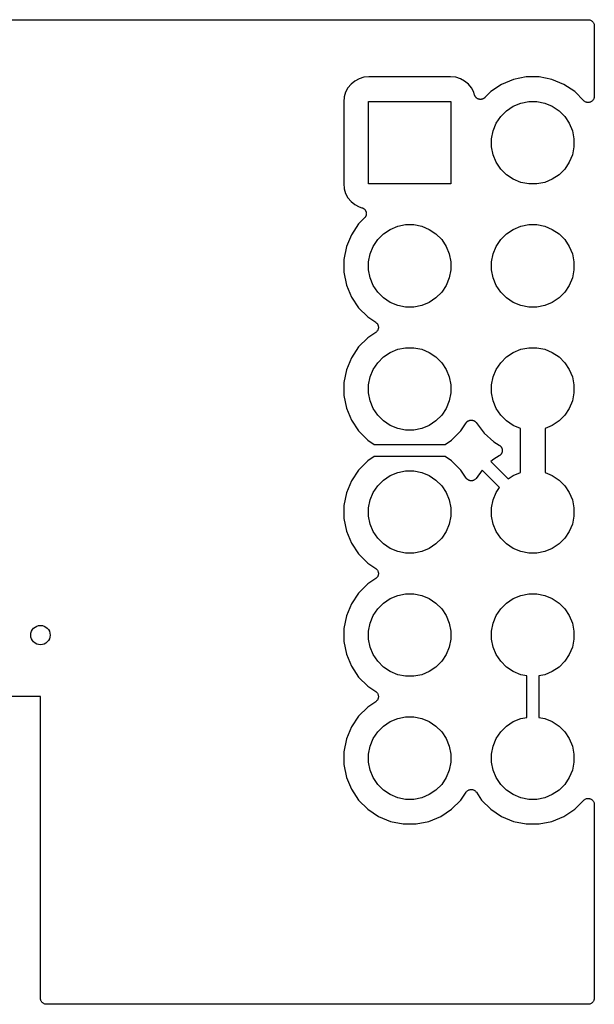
# Model space of a CAD drawing. Extents: x 4.75 to 6.45, y -3.9 to -3.1.
# Tile 3 of 3: x 5.98 to 6.45, y -3.9 to -3.1. Entities that reach past the tile are written whole.
import ezdxf

# ---------------------------------------------------------------- set-up
doc = ezdxf.new("R2010")
doc.units = 0
doc.header["$MEASUREMENT"] = 0
doc.layers.add('BLACK', color=7, linetype='CONTINUOUS')

msp = doc.modelspace()

# ---------------------------------------------------------------- linework, layer by layer
at = {"layer": 'BLACK', "linetype": 'CONTINUOUS'}
for p, q in [((4.755, -3.1), (6.445, -3.1)), ((6.445, -3.1), (6.44503, -3.1)), ((6.44503, -3.1), (6.44503, -3.1)), ((6.44503, -3.1), (6.44504, -3.1)), ((6.44504, -3.1), (6.44507, -3.1)), ((6.44507, -3.1), (6.44554, -3.10005)), ((6.44554, -3.10005), (6.44601, -3.1001)), ((6.44601, -3.1001), (6.44602, -3.10011)), ((6.44602, -3.10011), (6.44604, -3.10011)), ((6.44604, -3.10011), (6.44649, -3.10025)), ((6.44649, -3.10025), (6.44694, -3.10039)), ((6.44694, -3.10039), (6.44695, -3.1004)), ((6.44695, -3.1004), (6.44697, -3.1004)), ((6.44697, -3.1004), (6.44738, -3.10063)), ((6.44738, -3.10063), (6.4478, -3.10085)), ((6.4478, -3.10085), (6.44781, -3.10087)), ((6.44781, -3.10087), (6.44782, -3.10087)), ((6.44782, -3.10087), (6.44818, -3.10118)), ((6.44818, -3.10118), (6.44855, -3.10148)), ((6.44855, -3.10148), (6.44856, -3.10149)), ((6.44856, -3.10149), (6.44857, -3.1015)), ((6.44857, -3.1015), (6.44887, -3.10187)), ((6.44887, -3.10187), (6.44916, -3.10223)), ((6.44916, -3.10223), (6.44917, -3.10225)), ((6.44917, -3.10225), (6.44918, -3.10226)), ((6.44918, -3.10226), (6.4494, -3.10268)), ((6.4494, -3.10268), (6.44962, -3.10309)), ((6.44962, -3.10309), (6.44963, -3.10311)), ((6.44963, -3.10311), (6.44964, -3.10313)), ((6.44964, -3.10313), (6.44977, -3.10358)), ((6.44977, -3.10358), (6.4499, -3.10403)), ((6.4499, -3.10403), (6.44991, -3.10405)), ((6.44991, -3.10405), (6.44991, -3.10406)), ((6.44991, -3.10406), (6.44995, -3.10453)), ((6.44995, -3.10453), (6.45, -3.105)), ((6.45, -3.105), (6.45, -3.16232)), ((6.25537, -3.14983), (6.25232, -3.15232)), ((6.25884, -3.14797), (6.25537, -3.14983)), ((6.26261, -3.14682), (6.25884, -3.14797)), ((6.26678, -3.14641), (6.26261, -3.14682)), ((6.33322, -3.14641), (6.26678, -3.14641)), ((6.33739, -3.14682), (6.33322, -3.14641)), ((6.34116, -3.14797), (6.33739, -3.14682)), ((6.34463, -3.14983), (6.34116, -3.14797)), ((6.34768, -3.15232), (6.34463, -3.14983)), ((6.38441, -3.14859), (6.37467, -3.15262)), ((6.39473, -3.14654), (6.38441, -3.14859)), ((6.40527, -3.14654), (6.39473, -3.14654)), ((6.41559, -3.14859), (6.40527, -3.14654)), ((6.42532, -3.15262), (6.41559, -3.14859)), ((6.24797, -3.15884), (6.24682, -3.16261)), ((6.24983, -3.15537), (6.24797, -3.15884)), ((6.25232, -3.15232), (6.24983, -3.15537)), ((6.35017, -3.15537), (6.34768, -3.15232)), ((6.35203, -3.15884), (6.35017, -3.15537)), ((6.35276, -3.16123), (6.35203, -3.15884)), ((6.36592, -3.15847), (6.36108, -3.16331)), ((6.37467, -3.15262), (6.36592, -3.15847)), ((6.43408, -3.15847), (6.42532, -3.15262)), ((6.44146, -3.16585), (6.43408, -3.15847)), ((6.24682, -3.16261), (6.24641, -3.16678)), ((6.24641, -3.16678), (6.24641, -3.23322)), ((6.26654, -3.23346), (6.26654, -3.16654)), ((6.26654, -3.16654), (6.33346, -3.16654)), ((6.33346, -3.16654), (6.33346, -3.23346)), ((6.35284, -3.16145), (6.35276, -3.16123)), ((6.35291, -3.16167), (6.35284, -3.16145)), ((6.35303, -3.16189), (6.35291, -3.16167)), ((6.35313, -3.16213), (6.35303, -3.16189)), ((6.35326, -3.16233), (6.35313, -3.16213)), ((6.35337, -3.16253), (6.35326, -3.16233)), ((6.35353, -3.16273), (6.35337, -3.16253)), ((6.35367, -3.16294), (6.35353, -3.16273)), ((6.35383, -3.16311), (6.35367, -3.16294)), ((6.35398, -3.16329), (6.35383, -3.16311)), ((6.35418, -3.16345), (6.35398, -3.16329)), ((6.35436, -3.16364), (6.35418, -3.16345)), ((6.35455, -3.16377), (6.35436, -3.16364)), ((6.35473, -3.16391), (6.35455, -3.16377)), ((6.35495, -3.16404), (6.35473, -3.16391)), ((6.35517, -3.16418), (6.35495, -3.16404)), ((6.35538, -3.16427), (6.35517, -3.16418)), ((6.35559, -3.16438), (6.35538, -3.16427)), ((6.35583, -3.16446), (6.35559, -3.16438)), ((6.35607, -3.16456), (6.35583, -3.16446)), ((6.3563, -3.1646), (6.35607, -3.16456)), ((6.35652, -3.16467), (6.3563, -3.1646)), ((6.35677, -3.1647), (6.35652, -3.16467)), ((6.35702, -3.16475), (6.35677, -3.1647)), ((6.35726, -3.16475), (6.35702, -3.16475)), ((6.35749, -3.16478), (6.35726, -3.16475)), ((6.35774, -3.16476), (6.35749, -3.16478)), ((6.358, -3.16476), (6.35774, -3.16476)), ((6.35823, -3.16471), (6.358, -3.16476)), ((6.35846, -3.16469), (6.35823, -3.16471)), ((6.35871, -3.16462), (6.35846, -3.16469)), ((6.35896, -3.16457), (6.35871, -3.16462)), ((6.35917, -3.16449), (6.35896, -3.16457)), ((6.3594, -3.16442), (6.35917, -3.16449)), ((6.35962, -3.1643), (6.3594, -3.16442)), ((6.35986, -3.16421), (6.35962, -3.1643)), ((6.36006, -3.16408), (6.35986, -3.16421)), ((6.36026, -3.16397), (6.36006, -3.16408)), ((6.36046, -3.16381), (6.36026, -3.16397)), ((6.36068, -3.16367), (6.36046, -3.16381)), ((6.36084, -3.16351), (6.36068, -3.16367)), ((6.36103, -3.16336), (6.36084, -3.16351)), ((6.36108, -3.16331), (6.36103, -3.16336)), ((6.38415, -3.17034), (6.39024, -3.16782)), ((6.39024, -3.16782), (6.3967, -3.16654)), ((6.3967, -3.16654), (6.4033, -3.16654)), ((6.4033, -3.16654), (6.40976, -3.16782)), ((6.40976, -3.16782), (6.41585, -3.17034)), ((6.44183, -3.16616), (6.44146, -3.16585)), ((6.4422, -3.16646), (6.44183, -3.16616)), ((6.44221, -3.16647), (6.4422, -3.16646)), ((6.44222, -3.16647), (6.44221, -3.16647)), ((6.44263, -3.1667), (6.44222, -3.16647)), ((6.44306, -3.16693), (6.44263, -3.1667)), ((6.44307, -3.16693), (6.44306, -3.16693)), ((6.44308, -3.16693), (6.44307, -3.16693)), ((6.44353, -3.16707), (6.44308, -3.16693)), ((6.44399, -3.16722), (6.44353, -3.16707)), ((6.444, -3.16722), (6.44399, -3.16722)), ((6.44401, -3.16722), (6.444, -3.16722)), ((6.44448, -3.16727), (6.44401, -3.16722)), ((6.44497, -3.16732), (6.44448, -3.16727)), ((6.44498, -3.16732), (6.44497, -3.16732)), ((6.44497, -3.16732), (6.44497, -3.16732)), ((6.44546, -3.16727), (6.44498, -3.16732)), ((6.44594, -3.16723), (6.44546, -3.16727)), ((6.44595, -3.16723), (6.44594, -3.16723)), ((6.44641, -3.16709), (6.44595, -3.16723)), ((6.44595, -3.16723), (6.44595, -3.16723)), ((6.44687, -3.16695), (6.44641, -3.16709)), ((6.44688, -3.16695), (6.44687, -3.16695)), ((6.44689, -3.16695), (6.44688, -3.16695)), ((6.44731, -3.16672), (6.44689, -3.16695)), ((6.44774, -3.1665), (6.44731, -3.16672)), ((6.44775, -3.16649), (6.44774, -3.1665)), ((6.44774, -3.1665), (6.44774, -3.1665)), ((6.44812, -3.16619), (6.44775, -3.16649)), ((6.4485, -3.16589), (6.44812, -3.16619)), ((6.44851, -3.16588), (6.4485, -3.16588)), ((6.4485, -3.16588), (6.4485, -3.16589)), ((6.44881, -3.16552), (6.44851, -3.16588)), ((6.44913, -3.16514), (6.44881, -3.16552)), ((6.44914, -3.16513), (6.44913, -3.16514)), ((6.44913, -3.16514), (6.44913, -3.16514)), ((6.44936, -3.16472), (6.44914, -3.16513)), ((6.4496, -3.16429), (6.44936, -3.16472)), ((6.44974, -3.16382), (6.4496, -3.16427)), ((6.4496, -3.16427), (6.4496, -3.16428)), ((6.4496, -3.16428), (6.4496, -3.16429)), ((6.44989, -3.16336), (6.44974, -3.16382)), ((6.44995, -3.16287), (6.44989, -3.16334)), ((6.44989, -3.16334), (6.44989, -3.16335)), ((6.44989, -3.16335), (6.44989, -3.16336)), ((6.45, -3.16239), (6.44995, -3.16287)), ((6.45, -3.16232), (6.45, -3.16237)), ((6.45, -3.16237), (6.45, -3.16237)), ((6.45, -3.16237), (6.45, -3.16237)), ((6.45, -3.16237), (6.45, -3.16239)), ((6.37401, -3.17867), (6.37867, -3.17401)), ((6.37867, -3.17401), (6.38415, -3.17034)), ((6.41585, -3.17034), (6.42133, -3.17401)), ((6.42133, -3.17401), (6.42599, -3.17867)), ((6.37034, -3.18415), (6.37401, -3.17867)), ((6.42599, -3.17867), (6.42966, -3.18415)), ((6.36654, -3.1967), (6.36782, -3.19024)), ((6.36782, -3.19024), (6.37034, -3.18415)), ((6.42966, -3.18415), (6.43218, -3.19024)), ((6.43218, -3.19024), (6.43346, -3.1967)), ((6.36654, -3.2033), (6.36654, -3.1967)), ((6.43346, -3.1967), (6.43346, -3.2033)), ((6.36782, -3.20976), (6.36654, -3.2033)), ((6.43346, -3.2033), (6.43218, -3.20976)), ((6.37034, -3.21585), (6.36782, -3.20976)), ((6.37401, -3.22133), (6.37034, -3.21585)), ((6.42966, -3.21585), (6.42599, -3.22133)), ((6.43218, -3.20976), (6.42966, -3.21585)), ((6.37867, -3.22599), (6.37401, -3.22133)), ((6.42599, -3.22133), (6.42133, -3.22599)), ((6.38415, -3.22966), (6.37867, -3.22599)), ((6.39024, -3.23218), (6.38415, -3.22966)), ((6.41585, -3.22966), (6.40976, -3.23218)), ((6.42133, -3.22599), (6.41585, -3.22966)), ((6.24641, -3.23322), (6.24682, -3.23739)), ((6.24682, -3.23739), (6.24797, -3.24116)), ((6.33346, -3.23346), (6.26654, -3.23346)), ((6.3967, -3.23346), (6.39024, -3.23218)), ((6.4033, -3.23346), (6.3967, -3.23346)), ((6.40976, -3.23218), (6.4033, -3.23346)), ((6.24797, -3.24116), (6.24983, -3.24463)), ((6.24983, -3.24463), (6.25232, -3.24768)), ((6.25232, -3.24768), (6.25537, -3.25017)), ((6.25537, -3.25017), (6.25884, -3.25203)), ((6.25884, -3.25203), (6.26123, -3.25276)), ((6.26123, -3.25276), (6.2613, -3.25278)), ((6.2613, -3.25278), (6.26151, -3.25287)), ((6.26151, -3.25287), (6.26173, -3.25294)), ((6.26173, -3.25294), (6.26196, -3.25306)), ((6.26196, -3.25306), (6.26219, -3.25316)), ((6.26219, -3.25316), (6.26239, -3.25329)), ((6.26239, -3.25329), (6.26259, -3.2534)), ((6.26259, -3.2534), (6.26279, -3.25357)), ((6.26279, -3.25357), (6.263, -3.25371)), ((6.263, -3.25371), (6.26316, -3.25388)), ((6.26316, -3.25388), (6.26334, -3.25403)), ((6.26334, -3.25403), (6.2635, -3.25423)), ((6.2635, -3.25423), (6.26368, -3.25441)), ((6.26368, -3.25441), (6.26381, -3.25461)), ((6.26381, -3.25461), (6.26395, -3.25479)), ((6.26395, -3.25479), (6.26407, -3.25501)), ((6.26407, -3.25501), (6.26421, -3.25523)), ((6.26421, -3.25523), (6.2643, -3.25545)), ((6.2643, -3.25545), (6.26441, -3.25565)), ((6.26441, -3.25565), (6.26448, -3.2559)), ((6.26448, -3.2559), (6.26458, -3.25613)), ((6.26331, -3.26108), (6.25847, -3.26592)), ((6.26346, -3.2609), (6.26331, -3.26108)), ((6.26363, -3.26073), (6.26346, -3.2609)), ((6.26377, -3.26052), (6.26363, -3.26073)), ((6.26393, -3.26032), (6.26377, -3.26052)), ((6.26404, -3.26012), (6.26393, -3.26032)), ((6.26417, -3.25992), (6.26404, -3.26012)), ((6.26427, -3.25969), (6.26417, -3.25992)), ((6.26439, -3.25946), (6.26427, -3.25969)), ((6.26446, -3.25924), (6.26439, -3.25946)), ((6.26455, -3.25902), (6.26446, -3.25924)), ((6.26461, -3.25877), (6.26455, -3.25902)), ((6.26458, -3.25613), (6.26462, -3.25636)), ((6.26468, -3.25853), (6.26461, -3.25877)), ((6.26462, -3.25636), (6.26469, -3.25659)), ((6.2647, -3.2583), (6.26468, -3.25853)), ((6.26469, -3.25659), (6.26471, -3.25684)), ((6.26475, -3.25807), (6.2647, -3.2583)), ((6.26471, -3.25684), (6.26476, -3.25709)), ((6.26478, -3.25756), (6.26475, -3.25781)), ((6.26475, -3.25781), (6.26475, -3.25807)), ((6.26476, -3.25709), (6.26476, -3.25733)), ((6.26476, -3.25733), (6.26478, -3.25756)), ((6.25847, -3.26592), (6.25262, -3.27468)), ((6.27867, -3.27401), (6.28415, -3.27034)), ((6.28415, -3.27034), (6.29024, -3.26782)), ((6.29024, -3.26782), (6.2967, -3.26654)), ((6.2967, -3.26654), (6.3033, -3.26654)), ((6.3033, -3.26654), (6.30976, -3.26782)), ((6.30976, -3.26782), (6.31585, -3.27034)), ((6.31585, -3.27034), (6.32133, -3.27401)), ((6.37867, -3.27401), (6.38415, -3.27034)), ((6.38415, -3.27034), (6.39024, -3.26782)), ((6.39024, -3.26782), (6.3967, -3.26654)), ((6.3967, -3.26654), (6.4033, -3.26654)), ((6.4033, -3.26654), (6.40976, -3.26782)), ((6.40976, -3.26782), (6.41585, -3.27034)), ((6.41585, -3.27034), (6.42133, -3.27401)), ((6.25262, -3.27468), (6.24859, -3.28441)), ((6.27034, -3.28415), (6.27401, -3.27867)), ((6.27401, -3.27867), (6.27867, -3.27401)), ((6.32133, -3.27401), (6.32599, -3.27867)), ((6.32599, -3.27867), (6.32966, -3.28415)), ((6.37034, -3.28415), (6.37401, -3.27867)), ((6.37401, -3.27867), (6.37867, -3.27401)), ((6.42133, -3.27401), (6.42599, -3.27867)), ((6.42599, -3.27867), (6.42966, -3.28415)), ((6.24859, -3.28441), (6.24654, -3.29473)), ((6.26782, -3.29024), (6.27034, -3.28415)), ((6.32966, -3.28415), (6.33218, -3.29024)), ((6.36782, -3.29024), (6.37034, -3.28415)), ((6.42966, -3.28415), (6.43218, -3.29024)), ((6.24654, -3.29473), (6.24654, -3.30527)), ((6.26654, -3.2967), (6.26782, -3.29024)), ((6.33218, -3.29024), (6.33346, -3.2967)), ((6.36654, -3.2967), (6.36782, -3.29024)), ((6.43218, -3.29024), (6.43346, -3.2967)), ((6.26654, -3.3033), (6.26654, -3.2967)), ((6.26782, -3.30976), (6.26654, -3.3033)), ((6.33346, -3.3033), (6.33218, -3.30976)), ((6.33346, -3.2967), (6.33346, -3.3033)), ((6.36654, -3.3033), (6.36654, -3.2967)), ((6.36782, -3.30976), (6.36654, -3.3033)), ((6.43346, -3.3033), (6.43218, -3.30976)), ((6.43346, -3.2967), (6.43346, -3.3033)), ((6.24654, -3.30527), (6.24859, -3.3156)), ((6.27034, -3.31585), (6.26782, -3.30976)), ((6.33218, -3.30976), (6.32966, -3.31585)), ((6.37034, -3.31585), (6.36782, -3.30976)), ((6.43218, -3.30976), (6.42966, -3.31585)), ((6.24859, -3.3156), (6.25262, -3.32532)), ((6.27401, -3.32133), (6.27034, -3.31585)), ((6.32966, -3.31585), (6.32599, -3.32133)), ((6.37401, -3.32133), (6.37034, -3.31585)), ((6.42966, -3.31585), (6.42599, -3.32133)), ((6.25262, -3.32532), (6.25847, -3.33408)), ((6.27867, -3.32599), (6.27401, -3.32133)), ((6.28415, -3.32966), (6.27867, -3.32599)), ((6.32133, -3.32599), (6.31585, -3.32966)), ((6.32599, -3.32133), (6.32133, -3.32599)), ((6.37867, -3.32599), (6.37401, -3.32133)), ((6.38415, -3.32966), (6.37867, -3.32599)), ((6.42133, -3.32599), (6.41585, -3.32966)), ((6.42599, -3.32133), (6.42133, -3.32599)), ((6.25847, -3.33408), (6.26592, -3.34153)), ((6.29024, -3.33218), (6.28415, -3.32966)), ((6.2967, -3.33346), (6.29024, -3.33218)), ((6.3033, -3.33346), (6.2967, -3.33346)), ((6.30976, -3.33218), (6.3033, -3.33346)), ((6.31585, -3.32966), (6.30976, -3.33218)), ((6.39024, -3.33218), (6.38415, -3.32966)), ((6.3967, -3.33346), (6.39024, -3.33218)), ((6.4033, -3.33346), (6.3967, -3.33346)), ((6.40976, -3.33218), (6.4033, -3.33346)), ((6.41585, -3.32966), (6.40976, -3.33218)), ((6.26592, -3.34153), (6.27237, -3.34584)), ((6.27237, -3.34584), (6.27241, -3.34587)), ((6.27241, -3.34587), (6.27241, -3.34587)), ((6.27241, -3.34587), (6.27241, -3.34587)), ((6.27241, -3.34587), (6.27243, -3.34588)), ((6.27243, -3.34588), (6.2728, -3.34619)), ((6.2728, -3.34619), (6.27316, -3.34649)), ((6.27316, -3.34649), (6.27317, -3.3465)), ((6.27317, -3.3465), (6.27318, -3.34651)), ((6.27318, -3.34651), (6.27348, -3.34688)), ((6.27348, -3.34688), (6.27377, -3.34725)), ((6.27377, -3.34725), (6.27378, -3.34726)), ((6.27378, -3.34726), (6.27379, -3.34727)), ((6.27379, -3.34727), (6.27401, -3.34769)), ((6.2742, -3.35195), (6.27398, -3.35236)), ((6.27401, -3.34769), (6.27423, -3.34811)), ((6.27421, -3.35193), (6.2742, -3.35194)), ((6.2742, -3.35194), (6.2742, -3.35195)), ((6.27435, -3.35147), (6.27421, -3.35193)), ((6.27423, -3.34811), (6.27423, -3.34813)), ((6.27423, -3.34813), (6.27424, -3.34814)), ((6.27424, -3.34814), (6.27437, -3.3486)), ((6.27449, -3.35102), (6.27435, -3.35147)), ((6.27437, -3.3486), (6.27451, -3.34905)), ((6.2745, -3.35099), (6.27449, -3.35101)), ((6.27449, -3.35101), (6.27449, -3.35102)), ((6.27455, -3.35052), (6.2745, -3.35099)), ((6.27451, -3.34905), (6.27451, -3.34906)), ((6.27451, -3.34906), (6.27451, -3.34908)), ((6.27451, -3.34908), (6.27455, -3.34955)), ((6.27455, -3.34955), (6.2746, -3.35002)), ((6.2746, -3.35005), (6.27455, -3.35052)), ((6.2746, -3.35002), (6.2746, -3.35003)), ((6.2746, -3.35003), (6.2746, -3.35005)), ((6.26592, -3.35847), (6.25847, -3.36592)), ((6.27237, -3.35416), (6.26592, -3.35847)), ((6.27274, -3.35385), (6.27237, -3.35416)), ((6.27311, -3.35356), (6.27274, -3.35385)), ((6.27312, -3.35355), (6.27311, -3.35356)), ((6.27313, -3.35354), (6.27312, -3.35355)), ((6.27343, -3.35317), (6.27313, -3.35354)), ((6.27373, -3.35281), (6.27343, -3.35317)), ((6.27374, -3.3528), (6.27373, -3.35281)), ((6.27375, -3.35279), (6.27374, -3.3528)), ((6.27398, -3.35236), (6.27375, -3.35279)), ((6.25847, -3.36592), (6.25262, -3.37468)), ((6.28415, -3.37034), (6.29024, -3.36782)), ((6.29024, -3.36782), (6.2967, -3.36654)), ((6.2967, -3.36654), (6.3033, -3.36654)), ((6.3033, -3.36654), (6.30976, -3.36782)), ((6.30976, -3.36782), (6.31585, -3.37034)), ((6.38415, -3.37034), (6.39024, -3.36782)), ((6.39024, -3.36782), (6.3967, -3.36654)), ((6.3967, -3.36654), (6.4033, -3.36654)), ((6.4033, -3.36654), (6.40976, -3.36782)), ((6.40976, -3.36782), (6.41585, -3.37034)), ((6.25262, -3.37468), (6.24859, -3.38441)), ((6.27401, -3.37867), (6.27867, -3.37401)), ((6.27867, -3.37401), (6.28415, -3.37034)), ((6.31585, -3.37034), (6.32133, -3.37401)), ((6.32133, -3.37401), (6.32599, -3.37867)), ((6.37401, -3.37867), (6.37867, -3.37401)), ((6.37867, -3.37401), (6.38415, -3.37034)), ((6.41585, -3.37034), (6.42133, -3.37401)), ((6.42133, -3.37401), (6.42599, -3.37867)), ((6.27034, -3.38415), (6.27401, -3.37867)), ((6.32599, -3.37867), (6.32966, -3.38415)), ((6.37034, -3.38415), (6.37401, -3.37867)), ((6.42599, -3.37867), (6.42966, -3.38415)), ((6.24859, -3.38441), (6.24654, -3.39473)), ((6.26654, -3.3967), (6.26782, -3.39024)), ((6.26782, -3.39024), (6.27034, -3.38415)), ((6.32966, -3.38415), (6.33218, -3.39024)), ((6.33218, -3.39024), (6.33346, -3.3967)), ((6.36654, -3.3967), (6.36782, -3.39024)), ((6.36782, -3.39024), (6.37034, -3.38415)), ((6.42966, -3.38415), (6.43218, -3.39024)), ((6.43218, -3.39024), (6.43346, -3.3967)), ((6.24654, -3.39473), (6.24654, -3.40527)), ((6.26654, -3.4033), (6.26654, -3.3967)), ((6.33346, -3.3967), (6.33346, -3.4033)), ((6.36654, -3.4033), (6.36654, -3.3967)), ((6.43346, -3.3967), (6.43346, -3.4033)), ((6.24654, -3.40527), (6.24859, -3.41559)), ((6.26782, -3.40976), (6.26654, -3.4033)), ((6.33346, -3.4033), (6.33218, -3.40976)), ((6.36782, -3.40976), (6.36654, -3.4033)), ((6.43346, -3.4033), (6.43218, -3.40976)), ((6.24859, -3.41559), (6.25262, -3.42532)), ((6.27034, -3.41585), (6.26782, -3.40976)), ((6.27401, -3.42133), (6.27034, -3.41585)), ((6.32966, -3.41585), (6.32599, -3.42133)), ((6.33218, -3.40976), (6.32966, -3.41585)), ((6.37034, -3.41585), (6.36782, -3.40976)), ((6.37401, -3.42133), (6.37034, -3.41585)), ((6.42966, -3.41585), (6.42599, -3.42133)), ((6.43218, -3.40976), (6.42966, -3.41585)), ((6.27867, -3.42599), (6.27401, -3.42133)), ((6.32599, -3.42133), (6.32133, -3.42599)), ((6.37867, -3.42599), (6.37401, -3.42133)), ((6.42599, -3.42133), (6.42133, -3.42599)), ((6.25262, -3.42532), (6.25847, -3.43408)), ((6.28415, -3.42966), (6.27867, -3.42599)), ((6.29024, -3.43218), (6.28415, -3.42966)), ((6.31585, -3.42966), (6.30976, -3.43218)), ((6.32133, -3.42599), (6.31585, -3.42966)), ((6.34153, -3.43408), (6.34589, -3.42756)), ((6.34589, -3.42756), (6.34593, -3.4275)), ((6.34593, -3.4275), (6.34615, -3.42724)), ((6.34615, -3.42724), (6.34636, -3.42696)), ((6.34636, -3.42696), (6.34646, -3.42687)), ((6.34646, -3.42687), (6.34655, -3.42676)), ((6.34655, -3.42676), (6.34683, -3.42654)), ((6.34683, -3.42654), (6.34708, -3.42631)), ((6.34708, -3.42631), (6.3472, -3.42624)), ((6.3472, -3.42624), (6.34732, -3.42615)), ((6.34732, -3.42615), (6.34762, -3.42599)), ((6.34762, -3.42599), (6.34792, -3.42581)), ((6.34792, -3.42581), (6.34806, -3.42576)), ((6.34806, -3.42576), (6.34818, -3.4257)), ((6.34818, -3.4257), (6.34851, -3.4256)), ((6.34851, -3.4256), (6.34884, -3.42549)), ((6.34884, -3.42549), (6.34898, -3.42546)), ((6.34898, -3.42546), (6.34912, -3.42542)), ((6.34912, -3.42542), (6.34946, -3.42539)), ((6.34946, -3.42539), (6.34981, -3.42534)), ((6.34981, -3.42534), (6.34995, -3.42535)), ((6.34995, -3.42535), (6.35009, -3.42534)), ((6.35009, -3.42534), (6.35044, -3.42538)), ((6.35044, -3.42538), (6.35078, -3.42539)), ((6.35078, -3.42539), (6.35092, -3.42543)), ((6.35092, -3.42543), (6.35106, -3.42544)), ((6.35106, -3.42544), (6.35139, -3.42555)), ((6.35139, -3.42555), (6.35173, -3.42563)), ((6.35173, -3.42563), (6.35186, -3.42569)), ((6.35186, -3.42569), (6.35199, -3.42573)), ((6.35199, -3.42573), (6.3523, -3.4259)), ((6.3523, -3.4259), (6.35261, -3.42605)), ((6.35261, -3.42605), (6.35272, -3.42613)), ((6.35272, -3.42613), (6.35285, -3.4262)), ((6.35285, -3.4262), (6.35312, -3.42642)), ((6.35312, -3.42642), (6.35339, -3.42663)), ((6.35339, -3.42663), (6.35349, -3.42673)), ((6.35349, -3.42673), (6.3536, -3.42682)), ((6.3536, -3.42682), (6.35382, -3.42709)), ((6.35382, -3.42709), (6.35405, -3.42735)), ((6.35405, -3.42735), (6.3605, -3.436)), ((6.38415, -3.42966), (6.37867, -3.42599)), ((6.39, -3.43208), (6.38415, -3.42966)), ((6.41585, -3.42966), (6.41, -3.43208)), ((6.42133, -3.42599), (6.41585, -3.42966)), ((6.25847, -3.43408), (6.26592, -3.44153)), ((6.2967, -3.43346), (6.29024, -3.43218)), ((6.3033, -3.43346), (6.2967, -3.43346)), ((6.30976, -3.43218), (6.3033, -3.43346)), ((6.33408, -3.44153), (6.34153, -3.43408)), ((6.3605, -3.436), (6.36828, -3.44301)), ((6.39, -3.46792), (6.39, -3.43208)), ((6.41, -3.43208), (6.41, -3.46792)), ((6.26592, -3.44153), (6.27123, -3.44508)), ((6.27123, -3.44508), (6.32877, -3.44508)), ((6.32877, -3.44508), (6.33408, -3.44153)), ((6.36828, -3.44301), (6.37281, -3.4457)), ((6.37281, -3.4457), (6.37286, -3.44574)), ((6.37286, -3.44574), (6.37306, -3.44589)), ((6.37306, -3.44589), (6.37327, -3.44602)), ((6.37327, -3.44602), (6.37345, -3.44618)), ((6.37345, -3.44618), (6.37364, -3.44633)), ((6.37364, -3.44633), (6.37381, -3.44651)), ((6.37381, -3.44651), (6.37399, -3.44668)), ((6.37399, -3.44668), (6.37413, -3.44688)), ((6.37413, -3.44688), (6.37429, -3.44706)), ((6.37429, -3.44706), (6.37442, -3.44727)), ((6.37442, -3.44727), (6.37456, -3.44747)), ((6.37456, -3.44747), (6.37466, -3.44769)), ((6.37466, -3.44769), (6.37478, -3.4479)), ((6.37478, -3.4479), (6.37487, -3.44813)), ((6.27123, -3.45492), (6.26592, -3.45847)), ((6.32877, -3.45492), (6.27123, -3.45492)), ((6.33408, -3.45847), (6.32877, -3.45492)), ((6.37281, -3.4543), (6.36828, -3.45699)), ((6.373, -3.45415), (6.37281, -3.4543)), ((6.37321, -3.45402), (6.373, -3.45415)), ((6.3734, -3.45386), (6.37321, -3.45402)), ((6.37359, -3.45372), (6.3734, -3.45386)), ((6.37376, -3.45354), (6.37359, -3.45372)), ((6.37394, -3.45337), (6.37376, -3.45354)), ((6.37409, -3.45318), (6.37394, -3.45337)), ((6.37425, -3.453), (6.37409, -3.45318)), ((6.37438, -3.45279), (6.37425, -3.453)), ((6.37452, -3.45259), (6.37438, -3.45279)), ((6.37463, -3.45237), (6.37452, -3.45259)), ((6.37475, -3.45216), (6.37463, -3.45237)), ((6.37484, -3.45193), (6.37475, -3.45216)), ((6.37495, -3.45171), (6.37484, -3.45193)), ((6.37487, -3.44813), (6.37497, -3.44836)), ((6.37501, -3.45147), (6.37495, -3.45171)), ((6.37497, -3.44836), (6.37503, -3.44859)), ((6.37509, -3.45125), (6.37501, -3.45147)), ((6.37503, -3.44859), (6.37511, -3.44882)), ((6.37513, -3.451), (6.37509, -3.45125)), ((6.37511, -3.44882), (6.37514, -3.44907)), ((6.37519, -3.45076), (6.37513, -3.451)), ((6.37514, -3.44907), (6.3752, -3.44931)), ((6.3752, -3.45052), (6.37519, -3.45076)), ((6.3752, -3.44931), (6.37521, -3.44955)), ((6.37524, -3.45028), (6.3752, -3.45052)), ((6.37521, -3.44955), (6.37524, -3.44979)), ((6.37524, -3.44979), (6.37523, -3.45003)), ((6.37523, -3.45003), (6.37524, -3.45028)), ((6.26592, -3.45847), (6.25847, -3.46592)), ((6.34153, -3.46592), (6.33408, -3.45847)), ((6.36828, -3.45699), (6.366, -3.45904)), ((6.366, -3.45904), (6.38005, -3.47309)), ((6.25847, -3.46592), (6.25262, -3.47468)), ((6.27867, -3.47401), (6.28415, -3.47034)), ((6.28415, -3.47034), (6.29024, -3.46782)), ((6.29024, -3.46782), (6.2967, -3.46654)), ((6.2967, -3.46654), (6.3033, -3.46654)), ((6.3033, -3.46654), (6.30976, -3.46782)), ((6.30976, -3.46782), (6.31585, -3.47034)), ((6.31585, -3.47034), (6.32133, -3.47401)), ((6.34589, -3.47244), (6.34153, -3.46592)), ((6.35902, -3.46598), (6.35405, -3.47265)), ((6.37309, -3.48005), (6.35902, -3.46598)), ((6.38005, -3.47309), (6.38415, -3.47034)), ((6.38415, -3.47034), (6.39, -3.46792)), ((6.41, -3.46792), (6.41585, -3.47034)), ((6.41585, -3.47034), (6.42133, -3.47401)), ((6.25262, -3.47468), (6.24859, -3.4844)), ((6.27034, -3.48415), (6.27401, -3.47867)), ((6.27401, -3.47867), (6.27867, -3.47401)), ((6.32133, -3.47401), (6.32599, -3.47867)), ((6.32599, -3.47867), (6.32966, -3.48415)), ((6.34611, -3.47271), (6.34589, -3.47244)), ((6.34631, -3.47299), (6.34611, -3.47271)), ((6.34641, -3.47308), (6.34631, -3.47299)), ((6.3465, -3.47319), (6.34641, -3.47308)), ((6.34677, -3.47341), (6.3465, -3.47319)), ((6.34703, -3.47365), (6.34677, -3.47341)), ((6.34715, -3.47372), (6.34703, -3.47365)), ((6.34726, -3.47381), (6.34715, -3.47372)), ((6.34756, -3.47398), (6.34726, -3.47381)), ((6.34786, -3.47416), (6.34756, -3.47398)), ((6.34799, -3.47421), (6.34786, -3.47416)), ((6.34812, -3.47428), (6.34799, -3.47421)), ((6.34845, -3.47438), (6.34812, -3.47428)), ((6.34877, -3.4745), (6.34845, -3.47438)), ((6.34891, -3.47452), (6.34877, -3.4745)), ((6.34905, -3.47456), (6.34891, -3.47452)), ((6.34939, -3.4746), (6.34905, -3.47456)), ((6.34974, -3.47465), (6.34939, -3.4746)), ((6.34988, -3.47465), (6.34974, -3.47465)), ((6.35002, -3.47466), (6.34988, -3.47465)), ((6.35037, -3.47463), (6.35002, -3.47466)), ((6.35071, -3.47462), (6.35037, -3.47463)), ((6.35085, -3.47458), (6.35071, -3.47462)), ((6.35099, -3.47457), (6.35085, -3.47458)), ((6.35133, -3.47447), (6.35099, -3.47457)), ((6.35166, -3.47439), (6.35133, -3.47447)), ((6.35179, -3.47433), (6.35166, -3.47439)), ((6.35193, -3.47429), (6.35179, -3.47433)), ((6.35223, -3.47413), (6.35193, -3.47429)), ((6.35255, -3.47399), (6.35223, -3.47413)), ((6.35267, -3.4739), (6.35255, -3.47399)), ((6.35279, -3.47384), (6.35267, -3.4739)), ((6.35306, -3.47362), (6.35279, -3.47384)), ((6.35334, -3.47342), (6.35306, -3.47362)), ((6.35344, -3.47331), (6.35334, -3.47342)), ((6.35355, -3.47322), (6.35344, -3.47331)), ((6.35377, -3.47296), (6.35355, -3.47322)), ((6.35401, -3.47271), (6.35377, -3.47296)), ((6.35405, -3.47265), (6.35401, -3.47271)), ((6.42133, -3.47401), (6.42599, -3.47867)), ((6.42599, -3.47867), (6.42966, -3.48415)), ((6.24859, -3.4844), (6.24654, -3.49473)), ((6.26782, -3.49024), (6.27034, -3.48415)), ((6.32966, -3.48415), (6.33218, -3.49024)), ((6.36782, -3.49024), (6.37034, -3.48415)), ((6.37034, -3.48415), (6.37309, -3.48005)), ((6.42966, -3.48415), (6.43218, -3.49024)), ((6.24654, -3.49473), (6.24654, -3.50527)), ((6.26654, -3.4967), (6.26782, -3.49024)), ((6.33218, -3.49024), (6.33346, -3.4967)), ((6.36654, -3.4967), (6.36782, -3.49024)), ((6.43218, -3.49024), (6.43346, -3.4967)), ((6.26654, -3.5033), (6.26654, -3.4967)), ((6.26782, -3.50976), (6.26654, -3.5033)), ((6.33346, -3.5033), (6.33218, -3.50976)), ((6.33346, -3.4967), (6.33346, -3.5033)), ((6.36654, -3.5033), (6.36654, -3.4967)), ((6.36782, -3.50976), (6.36654, -3.5033)), ((6.43346, -3.5033), (6.43218, -3.50976)), ((6.43346, -3.4967), (6.43346, -3.5033)), ((6.24654, -3.50527), (6.24859, -3.51559)), ((6.27034, -3.51585), (6.26782, -3.50976)), ((6.33218, -3.50976), (6.32966, -3.51585)), ((6.37034, -3.51585), (6.36782, -3.50976)), ((6.43218, -3.50976), (6.42966, -3.51585)), ((6.24859, -3.51559), (6.25262, -3.52532)), ((6.27401, -3.52133), (6.27034, -3.51585)), ((6.32966, -3.51585), (6.32599, -3.52133)), ((6.37401, -3.52133), (6.37034, -3.51585)), ((6.42966, -3.51585), (6.42599, -3.52133)), ((6.25262, -3.52532), (6.25847, -3.53408)), ((6.27867, -3.52599), (6.27401, -3.52133)), ((6.28415, -3.52966), (6.27867, -3.52599)), ((6.32133, -3.52599), (6.31585, -3.52966)), ((6.32599, -3.52133), (6.32133, -3.52599)), ((6.37867, -3.52599), (6.37401, -3.52133)), ((6.38415, -3.52966), (6.37867, -3.52599)), ((6.42133, -3.52599), (6.41585, -3.52966)), ((6.42599, -3.52133), (6.42133, -3.52599)), ((6.25847, -3.53408), (6.26592, -3.54153)), ((6.29024, -3.53218), (6.28415, -3.52966)), ((6.2967, -3.53346), (6.29024, -3.53218)), ((6.3033, -3.53346), (6.2967, -3.53346)), ((6.30976, -3.53218), (6.3033, -3.53346)), ((6.31585, -3.52966), (6.30976, -3.53218)), ((6.39024, -3.53218), (6.38415, -3.52966)), ((6.3967, -3.53346), (6.39024, -3.53218)), ((6.4033, -3.53346), (6.3967, -3.53346)), ((6.40976, -3.53218), (6.4033, -3.53346)), ((6.41585, -3.52966), (6.40976, -3.53218)), ((6.26592, -3.54153), (6.27237, -3.54584)), ((6.27237, -3.54584), (6.27241, -3.54587)), ((6.27241, -3.54587), (6.27241, -3.54587)), ((6.27241, -3.54587), (6.27241, -3.54587)), ((6.27241, -3.54587), (6.27243, -3.54588)), ((6.27243, -3.54588), (6.2728, -3.54619)), ((6.2728, -3.54619), (6.27316, -3.54649)), ((6.27316, -3.54649), (6.27317, -3.5465)), ((6.27317, -3.5465), (6.27318, -3.54651)), ((6.27318, -3.54651), (6.27348, -3.54688)), ((6.27348, -3.54688), (6.27377, -3.54725)), ((6.27377, -3.54725), (6.27378, -3.54726)), ((6.27378, -3.54726), (6.27379, -3.54727)), ((6.27379, -3.54727), (6.27401, -3.54769)), ((6.2742, -3.55195), (6.27398, -3.55236)), ((6.27401, -3.54769), (6.27423, -3.54811)), ((6.27421, -3.55193), (6.2742, -3.55194)), ((6.2742, -3.55194), (6.2742, -3.55195)), ((6.27435, -3.55147), (6.27421, -3.55193)), ((6.27423, -3.54811), (6.27423, -3.54813)), ((6.27423, -3.54813), (6.27424, -3.54814)), ((6.27424, -3.54814), (6.27437, -3.5486)), ((6.27449, -3.55102), (6.27435, -3.55147)), ((6.27437, -3.5486), (6.27451, -3.54905)), ((6.2745, -3.55099), (6.27449, -3.55101)), ((6.27449, -3.55101), (6.27449, -3.55102)), ((6.27455, -3.55052), (6.2745, -3.55099)), ((6.27451, -3.54905), (6.27451, -3.54906)), ((6.27451, -3.54906), (6.27451, -3.54908)), ((6.27451, -3.54908), (6.27455, -3.54955)), ((6.27455, -3.54955), (6.2746, -3.55002)), ((6.2746, -3.55005), (6.27455, -3.55052)), ((6.2746, -3.55002), (6.2746, -3.55003)), ((6.2746, -3.55003), (6.2746, -3.55005)), ((6.26592, -3.55847), (6.25847, -3.56592)), ((6.27237, -3.55416), (6.26592, -3.55847)), ((6.27274, -3.55385), (6.27237, -3.55416)), ((6.27311, -3.55356), (6.27274, -3.55385)), ((6.27312, -3.55355), (6.27311, -3.55356)), ((6.27313, -3.55354), (6.27312, -3.55355)), ((6.27343, -3.55317), (6.27313, -3.55354)), ((6.27373, -3.55281), (6.27343, -3.55317)), ((6.27374, -3.5528), (6.27373, -3.55281)), ((6.27375, -3.55279), (6.27374, -3.5528)), ((6.27398, -3.55236), (6.27375, -3.55279)), ((6.25847, -3.56592), (6.25262, -3.57468)), ((6.28415, -3.57034), (6.29024, -3.56782)), ((6.29024, -3.56782), (6.2967, -3.56654)), ((6.2967, -3.56654), (6.3033, -3.56654)), ((6.3033, -3.56654), (6.30976, -3.56782)), ((6.30976, -3.56782), (6.31585, -3.57034)), ((6.38415, -3.57034), (6.39024, -3.56782)), ((6.39024, -3.56782), (6.3967, -3.56654)), ((6.3967, -3.56654), (6.4033, -3.56654)), ((6.4033, -3.56654), (6.40976, -3.56782)), ((6.40976, -3.56782), (6.41585, -3.57034)), ((6.25262, -3.57468), (6.24859, -3.5844)), ((6.27401, -3.57867), (6.27867, -3.57401)), ((6.27867, -3.57401), (6.28415, -3.57034)), ((6.31585, -3.57034), (6.32133, -3.57401)), ((6.32133, -3.57401), (6.32599, -3.57867)), ((6.37401, -3.57867), (6.37867, -3.57401)), ((6.37867, -3.57401), (6.38415, -3.57034)), ((6.41585, -3.57034), (6.42133, -3.57401)), ((6.42133, -3.57401), (6.42599, -3.57867)), ((6.27034, -3.58415), (6.27401, -3.57867)), ((6.32599, -3.57867), (6.32966, -3.58415)), ((6.37034, -3.58415), (6.37401, -3.57867)), ((6.42599, -3.57867), (6.42966, -3.58415)), ((6.24859, -3.5844), (6.24654, -3.59473)), ((6.26654, -3.5967), (6.26782, -3.59024)), ((6.26782, -3.59024), (6.27034, -3.58415)), ((6.32966, -3.58415), (6.33218, -3.59024)), ((6.33218, -3.59024), (6.33346, -3.5967)), ((6.36654, -3.5967), (6.36782, -3.59024)), ((6.36782, -3.59024), (6.37034, -3.58415)), ((6.42966, -3.58415), (6.43218, -3.59024)), ((6.43218, -3.59024), (6.43346, -3.5967)), ((6.24654, -3.59473), (6.24654, -3.60527)), ((6.26654, -3.6033), (6.26654, -3.5967)), ((6.33346, -3.5967), (6.33346, -3.6033)), ((6.36654, -3.6033), (6.36654, -3.5967)), ((6.43346, -3.5967), (6.43346, -3.6033)), ((6.24654, -3.60527), (6.24859, -3.61559)), ((6.26782, -3.60976), (6.26654, -3.6033)), ((6.33346, -3.6033), (6.33218, -3.60976)), ((6.36782, -3.60976), (6.36654, -3.6033)), ((6.43346, -3.6033), (6.43218, -3.60976)), ((6.24859, -3.61559), (6.25262, -3.62532)), ((6.27034, -3.61585), (6.26782, -3.60976)), ((6.27401, -3.62133), (6.27034, -3.61585)), ((6.32966, -3.61585), (6.32599, -3.62133)), ((6.33218, -3.60976), (6.32966, -3.61585)), ((6.37034, -3.61585), (6.36782, -3.60976)), ((6.37401, -3.62133), (6.37034, -3.61585)), ((6.42966, -3.61585), (6.42599, -3.62133)), ((6.43218, -3.60976), (6.42966, -3.61585)), ((6.27867, -3.62599), (6.27401, -3.62133)), ((6.32599, -3.62133), (6.32133, -3.62599)), ((6.37867, -3.62599), (6.37401, -3.62133)), ((6.42599, -3.62133), (6.42133, -3.62599)), ((6.25262, -3.62532), (6.25847, -3.63408)), ((6.28415, -3.62966), (6.27867, -3.62599)), ((6.29024, -3.63218), (6.28415, -3.62966)), ((6.31585, -3.62966), (6.30976, -3.63218)), ((6.32133, -3.62599), (6.31585, -3.62966)), ((6.38415, -3.62966), (6.37867, -3.62599)), ((6.39024, -3.63218), (6.38415, -3.62966)), ((6.41585, -3.62966), (6.40976, -3.63218)), ((6.42133, -3.62599), (6.41585, -3.62966)), ((6.25847, -3.63408), (6.26592, -3.64153)), ((6.2967, -3.63346), (6.29024, -3.63218)), ((6.3033, -3.63346), (6.2967, -3.63346)), ((6.30976, -3.63218), (6.3033, -3.63346)), ((6.39508, -3.63314), (6.39024, -3.63218)), ((6.39508, -3.66686), (6.39508, -3.63314)), ((6.40976, -3.63218), (6.40492, -3.63314)), ((6.40492, -3.63314), (6.40492, -3.66686)), ((6.26592, -3.64153), (6.27237, -3.64584)), ((6.27237, -3.64584), (6.27241, -3.64587)), ((6.27241, -3.64587), (6.27241, -3.64587)), ((6.27241, -3.64587), (6.27241, -3.64587)), ((6.27241, -3.64587), (6.27243, -3.64588)), ((6.27243, -3.64588), (6.2728, -3.64619)), ((6.2728, -3.64619), (6.27316, -3.64649)), ((6.27316, -3.64649), (6.27317, -3.6465)), ((6.27317, -3.6465), (6.27318, -3.64651)), ((6.27318, -3.64651), (6.27348, -3.64688)), ((6.27348, -3.64688), (6.27377, -3.64725)), ((6.27377, -3.64725), (6.27378, -3.64726)), ((6.27378, -3.64726), (6.27379, -3.64727)), ((6.27379, -3.64727), (6.27401, -3.64769)), ((6.27401, -3.64769), (6.27423, -3.64811)), ((5.99975, -3.65), (5.15025, -3.65)), ((5.99998, -3.65002), (5.99975, -3.65)), ((6, -3.65025), (5.99998, -3.65002)), ((6, -3.895), (6, -3.65025)), ((6.27237, -3.65416), (6.26592, -3.65847)), ((6.27274, -3.65385), (6.27237, -3.65416)), ((6.27311, -3.65356), (6.27274, -3.65385)), ((6.27312, -3.65355), (6.27311, -3.65356)), ((6.27313, -3.65354), (6.27312, -3.65355)), ((6.27343, -3.65317), (6.27313, -3.65354)), ((6.27373, -3.65281), (6.27343, -3.65317)), ((6.27374, -3.6528), (6.27373, -3.65281)), ((6.27375, -3.65279), (6.27374, -3.6528)), ((6.27398, -3.65236), (6.27375, -3.65279)), ((6.2742, -3.65195), (6.27398, -3.65236)), ((6.27421, -3.65193), (6.2742, -3.65194)), ((6.2742, -3.65194), (6.2742, -3.65195)), ((6.27435, -3.65147), (6.27421, -3.65193)), ((6.27423, -3.64811), (6.27423, -3.64813)), ((6.27423, -3.64813), (6.27424, -3.64814)), ((6.27424, -3.64814), (6.27437, -3.6486)), ((6.27449, -3.65102), (6.27435, -3.65147)), ((6.27437, -3.6486), (6.27451, -3.64905)), ((6.2745, -3.65099), (6.27449, -3.65101)), ((6.27449, -3.65101), (6.27449, -3.65102)), ((6.27455, -3.65052), (6.2745, -3.65099)), ((6.27451, -3.64905), (6.27451, -3.64906)), ((6.27451, -3.64906), (6.27451, -3.64908)), ((6.27451, -3.64908), (6.27455, -3.64955)), ((6.27455, -3.64955), (6.2746, -3.65002)), ((6.2746, -3.65005), (6.27455, -3.65052)), ((6.2746, -3.65002), (6.2746, -3.65003)), ((6.2746, -3.65003), (6.2746, -3.65005)), ((6.26592, -3.65847), (6.25847, -3.66592)), ((6.25847, -3.66592), (6.25262, -3.67468)), ((6.27867, -3.67401), (6.28415, -3.67034)), ((6.28415, -3.67034), (6.29024, -3.66782)), ((6.29024, -3.66782), (6.2967, -3.66654)), ((6.2967, -3.66654), (6.3033, -3.66654)), ((6.3033, -3.66654), (6.30976, -3.66782)), ((6.30976, -3.66782), (6.31585, -3.67034)), ((6.31585, -3.67034), (6.32133, -3.67401)), ((6.37867, -3.67401), (6.38415, -3.67034)), ((6.38415, -3.67034), (6.39024, -3.66782)), ((6.39024, -3.66782), (6.39508, -3.66686)), ((6.40492, -3.66686), (6.40976, -3.66782)), ((6.40976, -3.66782), (6.41585, -3.67034)), ((6.41585, -3.67034), (6.42133, -3.67401)), ((6.25262, -3.67468), (6.24859, -3.6844)), ((6.27034, -3.68415), (6.27401, -3.67867)), ((6.27401, -3.67867), (6.27867, -3.67401)), ((6.32133, -3.67401), (6.32599, -3.67867)), ((6.32599, -3.67867), (6.32966, -3.68415)), ((6.37034, -3.68415), (6.37401, -3.67867)), ((6.37401, -3.67867), (6.37867, -3.67401)), ((6.42133, -3.67401), (6.42599, -3.67867)), ((6.42599, -3.67867), (6.42966, -3.68415)), ((6.24859, -3.6844), (6.24654, -3.69473)), ((6.26782, -3.69024), (6.27034, -3.68415)), ((6.32966, -3.68415), (6.33218, -3.69024)), ((6.36782, -3.69024), (6.37034, -3.68415)), ((6.42966, -3.68415), (6.43218, -3.69024)), ((6.24654, -3.69473), (6.24654, -3.70527)), ((6.26654, -3.6967), (6.26782, -3.69024)), ((6.33218, -3.69024), (6.33346, -3.6967)), ((6.36654, -3.6967), (6.36782, -3.69024)), ((6.43218, -3.69024), (6.43346, -3.6967)), ((6.26654, -3.7033), (6.26654, -3.6967)), ((6.26782, -3.70976), (6.26654, -3.7033)), ((6.33346, -3.7033), (6.33218, -3.70976)), ((6.33346, -3.6967), (6.33346, -3.7033)), ((6.36654, -3.7033), (6.36654, -3.6967)), ((6.36782, -3.70976), (6.36654, -3.7033)), ((6.43346, -3.7033), (6.43218, -3.70976)), ((6.43346, -3.6967), (6.43346, -3.7033)), ((6.24654, -3.70527), (6.24859, -3.71559)), ((6.27034, -3.71585), (6.26782, -3.70976)), ((6.33218, -3.70976), (6.32966, -3.71585)), ((6.37034, -3.71585), (6.36782, -3.70976)), ((6.43218, -3.70976), (6.42966, -3.71585)), ((6.24859, -3.71559), (6.25262, -3.72532)), ((6.27401, -3.72133), (6.27034, -3.71585)), ((6.32966, -3.71585), (6.32599, -3.72133)), ((6.37401, -3.72133), (6.37034, -3.71585)), ((6.42966, -3.71585), (6.42599, -3.72133)), ((6.25262, -3.72532), (6.25847, -3.73408)), ((6.27867, -3.72599), (6.27401, -3.72133)), ((6.28415, -3.72966), (6.27867, -3.72599)), ((6.32133, -3.72599), (6.31585, -3.72966)), ((6.32599, -3.72133), (6.32133, -3.72599)), ((6.34153, -3.73408), (6.34584, -3.72763)), ((6.34584, -3.72763), (6.34587, -3.72759)), ((6.34587, -3.72759), (6.34588, -3.72757)), ((6.34587, -3.72759), (6.34587, -3.72759)), ((6.34587, -3.72759), (6.34587, -3.72759)), ((6.34588, -3.72757), (6.34619, -3.7272)), ((6.34619, -3.7272), (6.34649, -3.72684)), ((6.34649, -3.72684), (6.3465, -3.72683)), ((6.3465, -3.72683), (6.34651, -3.72682)), ((6.34651, -3.72682), (6.34688, -3.72652)), ((6.34688, -3.72652), (6.34725, -3.72623)), ((6.34725, -3.72623), (6.34726, -3.72622)), ((6.34726, -3.72622), (6.34727, -3.72621)), ((6.34727, -3.72621), (6.34769, -3.72599)), ((6.34769, -3.72599), (6.34811, -3.72577)), ((6.34811, -3.72577), (6.34813, -3.72577)), ((6.34813, -3.72577), (6.34814, -3.72576)), ((6.34814, -3.72576), (6.34859, -3.72563)), ((6.34859, -3.72563), (6.34905, -3.72549)), ((6.34905, -3.72549), (6.34906, -3.72549)), ((6.34906, -3.72549), (6.34908, -3.72549)), ((6.34908, -3.72549), (6.34955, -3.72545)), ((6.34955, -3.72545), (6.35002, -3.7254)), ((6.35002, -3.7254), (6.35003, -3.7254)), ((6.35003, -3.7254), (6.35005, -3.7254)), ((6.35005, -3.7254), (6.35051, -3.72545)), ((6.35051, -3.72545), (6.35099, -3.7255)), ((6.35099, -3.7255), (6.35101, -3.72551)), ((6.35101, -3.72551), (6.35102, -3.72551)), ((6.35102, -3.72551), (6.35146, -3.72565)), ((6.35146, -3.72565), (6.35193, -3.72579)), ((6.35193, -3.72579), (6.35194, -3.7258)), ((6.35194, -3.7258), (6.35195, -3.7258)), ((6.35195, -3.7258), (6.35236, -3.72602)), ((6.35236, -3.72602), (6.35279, -3.72625)), ((6.35279, -3.72625), (6.3528, -3.72626)), ((6.3528, -3.72626), (6.35281, -3.72627)), ((6.35281, -3.72627), (6.35317, -3.72657)), ((6.35317, -3.72657), (6.35354, -3.72687)), ((6.35354, -3.72687), (6.35355, -3.72688)), ((6.35355, -3.72688), (6.35356, -3.72689)), ((6.35356, -3.72689), (6.35385, -3.72726)), ((6.35385, -3.72726), (6.35416, -3.72763)), ((6.35416, -3.72763), (6.35847, -3.73408)), ((6.37867, -3.72599), (6.37401, -3.72133)), ((6.38415, -3.72966), (6.37867, -3.72599)), ((6.42133, -3.72599), (6.41585, -3.72966)), ((6.42599, -3.72133), (6.42133, -3.72599)), ((6.25847, -3.73408), (6.26592, -3.74153)), ((6.29024, -3.73218), (6.28415, -3.72966)), ((6.2967, -3.73346), (6.29024, -3.73218)), ((6.3033, -3.73346), (6.2967, -3.73346)), ((6.30976, -3.73218), (6.3033, -3.73346)), ((6.31585, -3.72966), (6.30976, -3.73218)), ((6.33408, -3.74153), (6.34153, -3.73408)), ((6.35847, -3.73408), (6.36592, -3.74153)), ((6.39024, -3.73218), (6.38415, -3.72966)), ((6.3967, -3.73346), (6.39024, -3.73218)), ((6.4033, -3.73346), (6.3967, -3.73346)), ((6.40976, -3.73218), (6.4033, -3.73346)), ((6.41585, -3.72966), (6.40976, -3.73218)), ((6.43408, -3.74153), (6.44146, -3.73415)), ((6.44146, -3.73415), (6.4415, -3.73411)), ((6.4415, -3.73411), (6.44151, -3.7341)), ((6.4415, -3.73411), (6.4415, -3.73411)), ((6.4415, -3.73411), (6.4415, -3.73411)), ((6.44151, -3.7341), (6.44189, -3.7338)), ((6.44189, -3.7338), (6.44226, -3.7335)), ((6.44226, -3.7335), (6.44227, -3.73349)), ((6.44227, -3.73349), (6.44228, -3.73349)), ((6.44228, -3.73349), (6.4427, -3.73327)), ((6.4427, -3.73327), (6.44313, -3.73305)), ((6.44313, -3.73305), (6.44314, -3.73304)), ((6.44314, -3.73304), (6.44361, -3.7329)), ((6.44314, -3.73304), (6.44314, -3.73304)), ((6.44361, -3.7329), (6.44406, -3.73277)), ((6.44406, -3.73277), (6.44407, -3.73277)), ((6.44407, -3.73277), (6.44408, -3.73277)), ((6.44408, -3.73277), (6.44456, -3.73273)), ((6.44456, -3.73273), (6.44503, -3.73268)), ((6.44503, -3.73268), (6.44504, -3.73268)), ((6.44504, -3.73268), (6.44505, -3.73268)), ((6.44505, -3.73268), (6.44553, -3.73273)), ((6.44553, -3.73273), (6.44601, -3.73278)), ((6.44601, -3.73278), (6.44601, -3.73279)), ((6.44601, -3.73279), (6.44602, -3.73279)), ((6.44602, -3.73279), (6.44647, -3.73293)), ((6.44647, -3.73293), (6.44694, -3.73307)), ((6.44694, -3.73307), (6.44695, -3.73308)), ((6.44695, -3.73308), (6.44695, -3.73308)), ((6.44695, -3.73308), (6.44736, -3.7333)), ((6.44736, -3.7333), (6.4478, -3.73354)), ((6.4478, -3.73354), (6.4478, -3.73354)), ((6.4478, -3.73354), (6.44781, -3.73355)), ((6.44781, -3.73355), (6.44817, -3.73385)), ((6.44817, -3.73385), (6.44855, -3.73416)), ((6.44855, -3.73416), (6.44855, -3.73417)), ((6.44855, -3.73417), (6.44856, -3.73417)), ((6.44856, -3.73417), (6.44886, -3.73454)), ((6.44886, -3.73454), (6.44916, -3.73491)), ((6.44916, -3.73491), (6.44917, -3.73492)), ((6.44917, -3.73492), (6.44917, -3.73493)), ((6.44917, -3.73493), (6.4494, -3.73535)), ((6.4494, -3.73535), (6.44962, -3.73578)), ((6.44962, -3.73578), (6.44963, -3.73578)), ((6.44963, -3.73578), (6.44963, -3.73579)), ((6.44963, -3.73579), (6.44976, -3.73625)), ((6.26592, -3.74153), (6.27468, -3.74738)), ((6.32532, -3.74738), (6.33408, -3.74153)), ((6.36592, -3.74153), (6.37467, -3.74738)), ((6.42532, -3.74738), (6.43408, -3.74153)), ((6.44976, -3.73625), (6.4499, -3.73671)), ((6.4499, -3.73671), (6.44991, -3.73672)), ((6.44991, -3.73672), (6.44991, -3.73673)), ((6.44991, -3.73673), (6.44995, -3.7372)), ((6.44995, -3.7372), (6.45, -3.73768)), ((6.45, -3.73768), (6.45, -3.895)), ((6.27468, -3.74738), (6.2844, -3.75141)), ((6.2844, -3.75141), (6.29473, -3.75346)), ((6.30527, -3.75346), (6.3156, -3.75141)), ((6.3156, -3.75141), (6.32532, -3.74738)), ((6.37467, -3.74738), (6.38441, -3.75141)), ((6.38441, -3.75141), (6.39473, -3.75346)), ((6.40527, -3.75346), (6.41559, -3.75141)), ((6.41559, -3.75141), (6.42532, -3.74738)), ((6.29473, -3.75346), (6.30527, -3.75346)), ((6.39473, -3.75346), (6.40527, -3.75346)), ((6.00005, -3.89547), (6, -3.895)), ((6.00009, -3.89594), (6.00005, -3.89547)), ((6.00009, -3.89595), (6.00009, -3.89594)), ((6.0001, -3.89597), (6.00009, -3.89595)), ((6.00023, -3.89642), (6.0001, -3.89597)), ((6.44995, -3.89554), (6.4499, -3.89601)), ((6.45, -3.89507), (6.44995, -3.89554)), ((6.45, -3.895), (6.45, -3.89503)), ((6.45, -3.89503), (6.45, -3.89503)), ((6.45, -3.89503), (6.45, -3.89504)), ((6.45, -3.89504), (6.45, -3.89507)), ((6.00036, -3.89687), (6.00023, -3.89642)), ((6.00037, -3.89689), (6.00036, -3.89687)), ((6.00038, -3.89691), (6.00037, -3.89689)), ((6.0006, -3.89732), (6.00038, -3.89691)), ((6.00082, -3.89774), (6.0006, -3.89732)), ((6.00083, -3.89775), (6.00082, -3.89774)), ((6.00084, -3.89777), (6.00083, -3.89775)), ((6.00113, -3.89813), (6.00084, -3.89777)), ((6.00143, -3.8985), (6.00113, -3.89813)), ((6.00144, -3.89851), (6.00143, -3.8985)), ((6.00145, -3.89852), (6.00144, -3.89851)), ((6.00182, -3.89882), (6.00145, -3.89852)), ((6.00218, -3.89913), (6.00182, -3.89882)), ((6.00219, -3.89913), (6.00218, -3.89913)), ((6.0022, -3.89915), (6.00219, -3.89913)), ((6.00262, -3.89937), (6.0022, -3.89915)), ((6.00303, -3.8996), (6.00262, -3.89937)), ((6.00305, -3.8996), (6.00303, -3.8996)), ((6.00306, -3.89961), (6.00305, -3.8996)), ((6.00351, -3.89975), (6.00306, -3.89961)), ((6.00396, -3.89989), (6.00351, -3.89975)), ((6.00398, -3.89989), (6.00396, -3.89989)), ((6.00399, -3.8999), (6.00398, -3.89989)), ((6.00446, -3.89995), (6.00399, -3.8999)), ((6.00493, -3.9), (6.00446, -3.89995)), ((6.00496, -3.9), (6.00493, -3.9)), ((6.00497, -3.9), (6.00496, -3.9)), ((6.005, -3.9), (6.00497, -3.9)), ((6.00497, -3.9), (6.00497, -3.9)), ((6.445, -3.9), (6.005, -3.9)), ((6.44547, -3.89995), (6.445, -3.9)), ((6.44594, -3.89991), (6.44547, -3.89995)), ((6.44595, -3.89991), (6.44594, -3.89991)), ((6.44597, -3.8999), (6.44595, -3.89991)), ((6.44642, -3.89977), (6.44597, -3.8999)), ((6.44687, -3.89964), (6.44642, -3.89977)), ((6.44689, -3.89963), (6.44687, -3.89964)), ((6.44691, -3.89962), (6.44689, -3.89963)), ((6.44732, -3.8994), (6.44691, -3.89962)), ((6.44774, -3.89918), (6.44732, -3.8994)), ((6.44775, -3.89917), (6.44774, -3.89918)), ((6.44777, -3.89916), (6.44775, -3.89917)), ((6.44813, -3.89887), (6.44777, -3.89916)), ((6.4485, -3.89857), (6.44813, -3.89887)), ((6.44851, -3.89856), (6.4485, -3.89857)), ((6.44852, -3.89855), (6.44851, -3.89856)), ((6.44882, -3.89818), (6.44852, -3.89855)), ((6.44913, -3.89782), (6.44882, -3.89818)), ((6.44915, -3.8978), (6.44913, -3.89781)), ((6.44913, -3.89781), (6.44913, -3.89782)), ((6.44937, -3.89738), (6.44915, -3.8978)), ((6.4496, -3.89697), (6.44937, -3.89738)), ((6.44961, -3.89694), (6.4496, -3.89695)), ((6.4496, -3.89695), (6.4496, -3.89697)), ((6.44975, -3.89649), (6.44961, -3.89694)), ((6.44989, -3.89604), (6.44975, -3.89649)), ((6.4499, -3.89601), (6.44989, -3.89602)), ((6.44989, -3.89602), (6.44989, -3.89604))]:
    msp.add_line(p, q, dxfattribs=at)
at = {"layer": 'BLACK'}
msp.add_circle((6, -3.6), 0.00787, dxfattribs=at)

doc.saveas('drawing.dxf')
